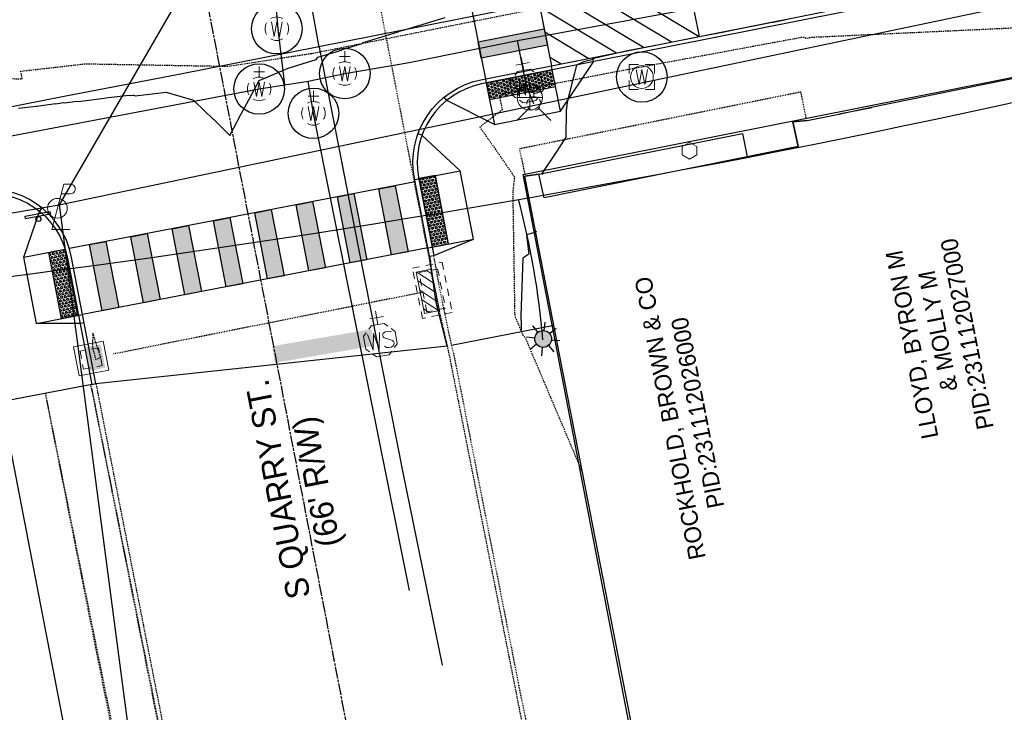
# Model space of a CAD drawing. Header units: feet. Extents: x 1748411 to 1753936, y 447116 to 448712.
# Tile 12 of 35: x 1750300 to 1750417, y 447974 to 448056. Entities that reach past the tile are written whole.
import ezdxf

# ---------------------------------------------------------------- set-up
doc = ezdxf.new("R2010")
doc.units = ezdxf.units.FT
doc.header["$MEASUREMENT"] = 0
for name, pattern in [('CL', [1.9999999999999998, 0.3, -0.15, 1.4, -0.15]), ('conduitpr', [0]), ('drainage01', [1.6, 0.85, -0.75]), ('elecex', [0]), ('OhDOT_USTN1', [0.054999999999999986, 0.014, -0.04099999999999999]), ('OhDOT_USTN2', [0.10999999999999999, 0.069, -0.04099999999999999]), ('OhDOT_USTN3', [0.22, 0.165, -0.055]), ('OhDOT_USTN4', [0.21999999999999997, 0.11, -0.04099999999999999, 0.028, -0.04099999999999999]), ('OhDOT_USTN5', [0.11, 0.055, -0.055]), ('OhDOT_USTN6', [0.223, 0.083, -0.028, 0.028, -0.028, 0.028, -0.028]), ('OhDOT_USTN7', [0.221, 0.11, -0.028, 0.055, -0.028]), ('REDO_Drainage01', [1.6, 0.85, -0.75]), ('rowex', [0]), ('waterex', [0])]:
    doc.linetypes.add(name, pattern=pattern)
for name, color, linetype in [('BD_X_Building', 231, 'Continuous'), ('BD_X_Canopy', 2, 'OhDOT_USTN2'), ('DEMO UT_X_Electric_Cells', 1, 'Continuous'), ('DR_P_Cells', 151, 'Continuous'), ('DR_X_Cells', 151, 'OhDOT_USTN2'), ('DR_X_Storm_Sewer', 151, 'OhDOT_USTN5'), ('DT_P_Contour_Major', 30, 'Continuous'), ('DT_X_Contour_Major', 132, 'OhDOT_USTN3'), ('DT_X_Contour_Minor', 136, 'OhDOT_USTN3'), ('LT_P_Conduit', 1, 'conduitpr'), ('LT_P_Poles', 2, 'Continuous'), ('PM_P_Crosswalk', 7, 'Continuous'), ('PM_P_Edge_Line', 7, 'Continuous'), ('PM_P_Parking_Lot_Stall', 7, 'Continuous'), ('PV_P_Curb', 120, 'Continuous'), ('PV_P_Curb_Ramp', 120, 'Continuous'), ('PV_P_EOP', 7, 'Continuous'), ('PV_P_Walk', 231, 'Continuous'), ('PV_X_Curb', 120, 'OhDOT_USTN1'), ('PV_X_EOP', 7, 'OhDOT_USTN3'), ('PV_X_Walk', 120, 'OhDOT_USTN5'), ('RD_X_Cells', 7, 'Continuous'), ('RW_X_CL', 6, 'CL'), ('RW_X_Fee_RW', 6, 'rowex'), ('SH_Text', 7, 'Continuous'), ('SN_P_Signs', 120, 'Continuous'), ('SV_X_Control_Cells_Found', 7, 'Continuous'), ('UT_X_Electric', 1, 'elecex'), ('UT_X_Misc_Cells', 7, 'Continuous'), ('UT_X_Water', 133, 'waterex'), ('UT_X_Water_Cells', 133, 'Continuous')]:
    doc.layers.add(name, color=color, linetype=linetype)
doc.layers.add('SC_Scratch2', color=1, linetype='Continuous', plot=False)
doc.styles.add('CBUS', font='font31.shx', dxfattribs={"height": 0.1})
doc.styles.add('CoC-LINE', font='romans.shx')
doc.linetypes.add('LITE-SITE-N', pattern='A,0.55,-0.12,["L",CoC-LINE,S=0.07,R=0,X=-0.095,Y=-0.035],0.05', length=0.72)

# ---------------------------------------------------------------- blocks, each defined once
blk = doc.blocks.new('WGV')
at = {"layer": 'UT_X_Water_Cells', "color": 133, "linetype": 'Continuous', "lineweight": 0}
for p, q in [((0, 0.06999999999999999), (0, 0.1335833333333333)), ((0.03175, 0.1018333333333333), (-0.03183333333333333, 0.1018333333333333))]:
    blk.add_line(p, q, dxfattribs=at)
at = {"layer": 'UT_X_Water_Cells', "color": 133, "linetype": 'Continuous', "lineweight": 0, "flags": 128}
blk.add_lwpolyline([(-0.03183333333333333, 0.041), (-0.01591666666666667, -0.04516666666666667), (0, 0.041), (0.016, -0.04516666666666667), (0.03183333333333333, 0.041)], dxfattribs=at)
at = {"layer": 'UT_X_Water_Cells', "color": 133, "linetype": 'Continuous', "lineweight": 0}
for start, end in [(60.01836111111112, 120.0157416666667), (330.0183611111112, 29.98163888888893), (239.9842583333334, 299.9816388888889)]:
    blk.add_arc((-2.126367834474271e-05, 7.501006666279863e-05), 0.07000065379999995, start, end, dxfattribs=at)
at = {"layer": 'UT_X_Water_Cells', "color": 133, "linetype": 'Continuous', "lineweight": 0, "extrusion": (0, 0, -1)}
blk.add_arc((2.126367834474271e-05, 7.501006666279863e-05), 0.07000065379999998, 330.0183611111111, 29.98163888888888, dxfattribs=at)
blk = doc.blocks.new('WM')
at = {"layer": 'UT_X_Water_Cells', "color": 133, "linetype": 'Continuous', "lineweight": 0, "flags": 128}
for points in [[(-0.02, 0.075), (-0.075, 0.075), (-0.075, 0.02)], [(0.075, 0.02), (0.075, 0.075), (0.02, 0.075)], [(-0.03333333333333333, 0.045), (-0.01666666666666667, -0.045), (0, 0.045), (0.01666666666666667, -0.045), (0.03333333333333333, 0.045)], [(-0.075, -0.02), (-0.075, -0.075), (-0.02, -0.075)], [(0.02, -0.075), (0.075, -0.075), (0.075, -0.02)]]:
    blk.add_lwpolyline(points, dxfattribs=at)
at = {"layer": 'UT_X_Water_Cells', "color": 133, "linetype": 'Continuous', "lineweight": 0}
blk.add_circle((-1.940255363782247e-14, 0), 0.0675, dxfattribs=at)
blk = doc.blocks.new('PLP')
at = {"layer": 'UT_X_Misc_Cells', "color": 1, "linetype": 'Continuous', "lineweight": 0}
for p, q in [((0.04283333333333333, 0.16), (0.08533333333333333, 0.16)), ((0.02575, 0.09625), (0.08533333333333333, 0.09625))]:
    blk.add_line(p, q, dxfattribs=at)
at = {"layer": 'UT_X_Misc_Cells', "color": 1, "linetype": 'Continuous', "lineweight": 0, "flags": 128}
blk.add_lwpolyline([(0.04283333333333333, 0.16), (-0.0375, -0.14), (0.0825, -0.14)], dxfattribs=at)
at = {"layer": 'UT_X_Misc_Cells', "color": 1, "linetype": 'Continuous', "lineweight": 0}
blk.add_circle((-1.940255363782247e-14, -4.850638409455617e-15), 0.065, dxfattribs=at)
at = {"layer": 'UT_X_Misc_Cells', "color": 1, "linetype": 'Continuous', "lineweight": 0, "extrusion": (0, 0, -1)}
blk.add_arc((-0.08595833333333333, 0.128125), 0.03188112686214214, 88.87669722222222, 271.1233027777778, dxfattribs=at)
blk = doc.blocks.new('*U245', base_point=(1750304.316, 448033.9198, 734.583))
at = {"color": 0, "linetype": 'ByBlock', "lineweight": -2, "xscale": 17.99963239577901, "yscale": 17.99963239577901, "zscale": 17.99963239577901}
blk.add_blockref('PLP', (1750304.316, 448033.9198, 734.583), dxfattribs=at)
blk = doc.blocks.new('POST')
at = {"layer": 'RD_X_Cells', "color": 30, "linetype": 'Continuous', "lineweight": 0, "flags": 128}
blk.add_lwpolyline([(-0.06491666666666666, -0.0375), (0, -0.075), (0.06491666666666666, -0.0375), (0.06491666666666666, 0.0375), (0, 0.075), (-0.06491666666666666, 0.0375), (-0.06491666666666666, -0.0375)], dxfattribs=at)
blk = doc.blocks.new('*U197', base_point=(1750379.412, 448040.755, 735.5789999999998))
at = {"layer": 'RD_X_Cells', "color": 0, "linetype": 'ByBlock', "lineweight": -2, "xscale": 13.33333333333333, "yscale": 13.33333333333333, "zscale": 13.33333333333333}
blk.add_blockref('POST', (1750379.412, 448040.755, 735.5789999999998), dxfattribs=at)
blk = doc.blocks.new('CB3-X')
at = {"layer": 'Defpoints', "color": 20, "linetype": 'REDO_Drainage01', "lineweight": 0}
blk.add_lwpolyline([(-2.374995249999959, 0.7499985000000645), (2.374995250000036, 0.7499985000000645), (2.374995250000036, -1.499996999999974), (-2.374995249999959, -1.499996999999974), (-2.374995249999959, 0.7499985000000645)], close=True, dxfattribs=at)
at = {"layer": 'Defpoints', "color": 21, "linetype": 'OhDOT_USTN2', "lineweight": 53}
blk.add_point((0, 1.416663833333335), dxfattribs=at)
at = {"layer": 'Defpoints', "color": 61, "linetype": 'OhDOT_USTN6', "lineweight": 53}
for p in [(3.880510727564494e-14, 0.7499985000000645), (-2.374995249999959, -0.3749992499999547), (2.374995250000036, -0.3749992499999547), (3.880510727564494e-14, -1.499996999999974)]:
    blk.add_point(p, dxfattribs=at)
at = {"layer": 'Defpoints', "color": 21, "linetype": 'OhDOT_USTN5', "lineweight": 53}
blk.add_point((0, 0), dxfattribs=at)
at = {"layer": 'Defpoints', "color": 40, "linetype": 'OhDOT_USTN4', "lineweight": 53}
blk.add_point((0, 0), dxfattribs=at)
at = {"layer": 'Defpoints', "color": 151, "linetype": 'OhDOT_USTN7', "lineweight": 53}
blk.add_point((3.880510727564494e-14, -0.3749992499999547), dxfattribs=at)
at = {"layer": 'Defpoints', "color": 223, "linetype": 'OhDOT_USTN1', "lineweight": 53}
blk.add_point((0, -2.166662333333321), dxfattribs=at)
at = {"layer": 'DR_X_Cells', "color": 151, "linetype": 'Continuous', "lineweight": 0}
for p, q in [((-2.499994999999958, -1.758795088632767), (-0.7459922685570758, 0)), ((-2.499994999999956, -0.6258775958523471), (-1.875822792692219, 0)), ((-1.444495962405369, -1.833329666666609), (0.3838382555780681, 0)), ((-0.3146654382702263, -1.833329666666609), (1.513668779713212, 1.51582450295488e-16)), ((0.8151650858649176, -1.833329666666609), (2.499995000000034, -0.1438963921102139)), ((1.944995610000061, -1.833329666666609), (2.499995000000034, -1.276813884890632))]:
    blk.add_line(p, q, dxfattribs=at)
at = {"layer": 'DR_X_Cells', "color": 151, "linetype": 'REDO_Drainage01', "lineweight": 0}
blk.add_lwpolyline([(-3.041660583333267, 1.417497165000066), (3.041660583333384, 1.417497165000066), (3.041660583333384, -2.166662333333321), (-3.041660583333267, -2.166662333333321), (-3.041660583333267, 1.417497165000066)], close=True, dxfattribs=at)
at = {"layer": 'DR_X_Cells', "color": 151, "linetype": 'Continuous', "lineweight": 0, "flags": 128}
blk.add_lwpolyline([(-2.499994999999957, 0), (2.499995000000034, 0), (2.499995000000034, -1.833329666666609), (-2.499994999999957, -1.833329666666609), (-2.499994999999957, 0)], close=True, dxfattribs=at)
blk = doc.blocks.new('*U199', base_point=(1750349.22, 448024.241, 734.1419999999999))
at = {"rotation": 281.3649302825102}
blk.add_blockref('CB3-X', (1750349.22, 448024.241, 734.1419999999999), dxfattribs=at)
blk = doc.blocks.new('BM')
at = {"layer": 'SV_X_Control_Cells_Found', "color": 2, "linetype": 'Continuous', "lineweight": 0}
for p, q in [((0, 0.0705), (0, -0.0705)), ((-0.0705, 0), (0.0705, 0))]:
    blk.add_line(p, q, dxfattribs=at)
blk.add_circle((-1.666666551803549e-06, -8.333333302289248e-06), 0.07048500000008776, dxfattribs=at)
blk = doc.blocks.new('*U79', base_point=(1750360.432, 448047.086, 737.05))
at = {"color": 0, "linetype": 'ByBlock', "lineweight": -2, "xscale": 21.27659574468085, "yscale": 21.27659574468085, "zscale": 21.27659574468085}
blk.add_blockref('BM', (1750360.432, 448047.086, 737.05), dxfattribs=at)
blk = doc.blocks.new('FH')
at = {"layer": 'UT_X_Water_Cells', "color": 133, "linetype": 'Continuous', "lineweight": 0}
for p, q in [((0.05991666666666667, 0.1031666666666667), (-0.06008333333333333, 0.1031666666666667)), ((-8.333333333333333e-05, 0.06016666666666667), (-8.333333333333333e-05, 0.1461666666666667)), ((-0.04233333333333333, -0.04241666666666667), (-0.1463333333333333, -0.1463333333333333)), ((0.04225, -0.04241666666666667), (0.14625, -0.1463333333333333))]:
    blk.add_line(p, q, dxfattribs=at)
for start, end in [(140.0209916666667, 184.0629333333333), (68.13946111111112, 112.0379833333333), (356.016475, 39.98885277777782), (211.8787722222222, 255.8479305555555), (283.8238944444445, 329.9096694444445)]:
    blk.add_arc((0, 0), 0.06, start, end, dxfattribs=at)
blk = doc.blocks.new('*U142', base_point=(1750360.915, 448046.347, 735.0659999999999))
at = {"xscale": 13.67521367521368, "yscale": 13.67521367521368, "zscale": 13.67521367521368}
blk.add_blockref('FH', (1750360.915, 448046.347, 735.0659999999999), dxfattribs=at)
blk = doc.blocks.new('WSS')
at = {"layer": 'UT_X_Water_Cells', "color": 133, "linetype": 'Continuous', "lineweight": 0}
for p, q in [((0, 0.07408333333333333), (0, 0.1375833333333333)), ((0.03175, 0.1058333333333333), (-0.03191666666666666, 0.1058333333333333)), ((0.02016666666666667, 0.00825), (0.05525, -0.01008333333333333))]:
    blk.add_line(p, q, dxfattribs=at)
at = {"layer": 'UT_X_Water_Cells', "color": 133, "linetype": 'Continuous', "lineweight": 0, "flags": 128}
for points in [[(0.04483333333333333, 0.05883333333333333), (0.02958333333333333, 0.07408333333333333), (-0.02966666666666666, 0.07408333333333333), (-0.04483333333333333, 0.059)], [(-0.05883333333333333, 0.04483333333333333), (-0.07408333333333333, 0.02966666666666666), (-0.07408333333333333, -0.02958333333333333), (-0.059, -0.04466666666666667)], [(-0.05541666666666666, 0.0355), (-0.04125, -0.04083333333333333), (-0.02716666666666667, 0.0355), (-0.013, -0.04083333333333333), (0.001333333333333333, 0.0355)], [(0.05883333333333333, -0.04466666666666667), (0.074, -0.02958333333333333), (0.074, 0.02966666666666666), (0.05883333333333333, 0.04483333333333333)], [(-0.045, -0.05866666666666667), (-0.02966666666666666, -0.074), (0.02958333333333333, -0.074), (0.04483333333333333, -0.05883333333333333)]]:
    blk.add_lwpolyline(points, dxfattribs=at)
at = {"layer": 'UT_X_Water_Cells', "color": 133, "linetype": 'Continuous', "lineweight": 0, "extrusion": (0, 0, -1)}
for centre, radius, start, end in [((-0.02766537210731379, 0.01950395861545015), 0.01354149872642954, 303.6324499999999, 53.74126666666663), ((-0.03882981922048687, -0.004664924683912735), 0.03998491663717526, 61.34633055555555, 118.6536694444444), ((-0.03720268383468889, -0.009095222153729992), 0.03164234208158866, 235.603725, 316.330525), ((-0.0438359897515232, -0.02249306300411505), 0.0169697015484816, 132.0641611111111, 228.5116694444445)]:
    blk.add_arc(centre, radius, start, end, dxfattribs=at)
blk = doc.blocks.new('*U143', base_point=(1750360.06, 448048.4359999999, 734.7869999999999))
at = {"color": 0, "linetype": 'ByBlock', "lineweight": -2, "xscale": 25.52185899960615, "yscale": 25.52185899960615, "zscale": 25.52185899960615, "rotation": 10.41194365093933}
blk.add_blockref('WSS', (1750360.06, 448048.4359999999, 734.7869999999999), dxfattribs=at)
blk = doc.blocks.new('*U144', base_point=(1750342.681, 448018.2499999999, 734.7519999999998))
at = {"color": 0, "linetype": 'ByBlock', "lineweight": -2, "xscale": 25.52185899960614, "yscale": 25.52185899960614, "zscale": 25.52185899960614, "rotation": 9.262687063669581}
blk.add_blockref('WSS', (1750342.681, 448018.2499999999, 734.7519999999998), dxfattribs=at)
blk = doc.blocks.new('*U314')
at = {"color": 0}
blk.add_lwpolyline([(-0.07926707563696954, 0.01588422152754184), (0.06818009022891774, 0.04344022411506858), (0.07097874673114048, 0.02846512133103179), (-0.0764684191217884, 0.0009091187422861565)], close=True, dxfattribs=at)
blk.add_ellipse((0, 0), major_axis=(-0.01366989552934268, 0.006031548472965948), ratio=0.9999999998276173, start_param=0.6002916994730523, end_param=6.883477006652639, dxfattribs=at)
blk = doc.blocks.new('*U306')
h = blk.add_hatch()
h.set_pattern_fill('HEX', color=0, scale=0.9999999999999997, angle=11.03164780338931)
h.set_pattern_definition([(11.03164780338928, (3.926086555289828, 0.7654047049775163), (-0.0414287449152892, 0.2125056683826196), [0.125, -0.2499999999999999]), (131.0316478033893, (3.926086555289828, 0.7654047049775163), (-0.1633209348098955, -0.1421311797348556), [0.1249999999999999, -0.2499999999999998]), (71.03164780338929, (4.048776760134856, 0.7893236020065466), (-0.2047496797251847, 0.07037448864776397), [0.1249999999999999, -0.2499999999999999])])
h.paths.add_polyline_path([(0, 0), (7.852173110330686, 1.530809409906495), (7.469470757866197, 3.493852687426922), (-0.382702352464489, 1.963043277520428)])
at = {"color": 0}
blk.add_lwpolyline([(0, 0), (7.852173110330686, 1.530809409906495), (7.469470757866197, 3.493852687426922), (-0.382702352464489, 1.963043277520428)], close=True, dxfattribs=at)
blk = doc.blocks.new('*U298')
h = blk.add_hatch()
h.set_pattern_fill('HEX', color=0, scale=0.9999999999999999, angle=-78.98228313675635)
h.set_pattern_definition([(281.0177168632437, (0.7644500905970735, -3.926272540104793), (0.2125157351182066, 0.04137707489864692), [0.125, -0.25]), (41.01771686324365, (0.7644500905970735, -3.926272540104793), (-0.1420914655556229, 0.1633554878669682), [0.125, -0.2499999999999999]), (341.0177168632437, (0.7883391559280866, -4.04896855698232), (0.07042426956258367, 0.2047325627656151), [0.1249999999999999, -0.2499999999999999])])
h.paths.add_polyline_path([(0, 0), (1.528900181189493, -7.852545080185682), (3.492036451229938, -7.470320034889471), (1.963136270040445, 0.3822250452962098)])
at = {"color": 0}
blk.add_lwpolyline([(0, 0), (1.528900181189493, -7.852545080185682), (3.492036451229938, -7.470320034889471), (1.963136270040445, 0.3822250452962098)], close=True, dxfattribs=at)
blk = doc.blocks.new('*U299')
h = blk.add_hatch()
h.set_pattern_fill('HEX', color=0, scale=0.9999999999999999, angle=-78.98228313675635)
h.set_pattern_definition([(281.0177168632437, (0.8193603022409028, -4.208295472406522), (0.2125157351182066, 0.04137707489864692), [0.125, -0.25]), (41.01771686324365, (0.8193603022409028, -4.208295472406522), (-0.1420914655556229, 0.1633554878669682), [0.125, -0.2499999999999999]), (341.0177168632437, (0.8432493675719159, -4.33099148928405), (0.07042426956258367, 0.2047325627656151), [0.125, -0.2499999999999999])])
h.paths.add_polyline_path([(0, 0), (1.583810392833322, -8.134568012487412), (3.546946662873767, -7.752342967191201), (1.963136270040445, 0.3822250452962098)])
at = {"color": 0}
blk.add_lwpolyline([(0, 0), (1.583810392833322, -8.134568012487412), (3.546946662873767, -7.752342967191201), (1.963136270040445, 0.3822250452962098)], close=True, dxfattribs=at)
blk = doc.blocks.new('LITE-POLE-N')
blk.add_hatch(color=256).paths.add_polyline_path([(1, 0, 1), (-1, 0, 1)])
for p, q in [((-1.414213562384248, 1.414213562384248), (-0.7071067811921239, 0.7071067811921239)), ((0, 1.999999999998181), (0, 0.9999999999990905)), ((0.70710694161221, 0.7071066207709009), (1.414213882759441, 1.414213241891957)), ((-1.000000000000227, -2.265460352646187e-07), (-2.000000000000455, -4.539060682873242e-07)), ((-0.7071066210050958, -0.7071069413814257), (-1.414213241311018, -1.414213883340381)), ((0, -0.9999999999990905), (0, -2.000000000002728)), ((0.7071067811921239, -0.7071067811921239), (1.414213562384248, -1.414213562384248)), ((1.000000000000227, -2.268961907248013e-07), (2.000000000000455, -4.53205757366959e-07))]:
    blk.add_line(p, q)
blk.add_circle((0, 0), 1)
blk = doc.blocks.new('CB3A-P')
at = {"layer": 'Defpoints', "color": 20, "linetype": 'drainage01', "lineweight": 0}
blk.add_lwpolyline([(1.083331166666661, 1.12499774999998), (-1.083331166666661, 1.12499774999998), (-1.083331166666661, -1.12499774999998), (1.083331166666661, -1.12499774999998), (1.083331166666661, 1.12499774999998)], close=True, dxfattribs=at)
at = {"layer": 'DR_P_Cells', "color": 151, "linetype": 'Continuous', "lineweight": 13, "flags": 128}
blk.add_lwpolyline([(-1.749996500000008, 1.791663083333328), (1.749996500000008, 1.791663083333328), (1.749996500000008, -1.791663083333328), (-1.749996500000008, -1.791663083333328), (-1.749996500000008, 1.791663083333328)], close=True, dxfattribs=at)
at = {"layer": 'DR_P_Cells', "color": 151, "linetype": 'Continuous', "lineweight": 0, "extrusion": (0, 0, -1)}
blk.add_solid([(1.416663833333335, 0.3749992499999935), (-1.416663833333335, 0.3749992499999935), (1.416663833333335, -1.458330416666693), (-1.416663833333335, -1.458330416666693)], dxfattribs=at)

msp = doc.modelspace()

# ---------------------------------------------------------------- hatches: boundary and pattern name
at = {"layer": 'PM_P_Crosswalk'}
h = msp.add_hatch(color=256, dxfattribs=at)
h.dxf.hatch_style = 1
h.paths.add_polyline_path([(1750362.520627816, 448053.2992833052), (1750354.674019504, 448051.740200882), (1750354.284248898, 448053.70185296), (1750362.130857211, 448055.2609353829)])
h = msp.add_hatch(color=256, dxfattribs=at)
h.dxf.hatch_style = 1
h.paths.add_polyline_path([(1750339.096401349, 448027.4279950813), (1750337.581602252, 448035.2832725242), (1750339.545421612, 448035.6619722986), (1750341.060220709, 448027.8066948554)])
h.paths.add_polyline_path([(1750344.00594975, 448028.3747445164), (1750342.491150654, 448036.2300219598), (1750344.454970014, 448036.6087217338), (1750345.969769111, 448028.753444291)])
h = msp.add_hatch(color=256, dxfattribs=at)
h.dxf.hatch_style = 1
h.paths.add_polyline_path([(1750329.277304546, 448025.5344962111), (1750327.762505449, 448033.3897736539), (1750329.72632481, 448033.7684734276), (1750331.241123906, 448025.9131959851)])
h.paths.add_polyline_path([(1750334.186852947, 448026.4812456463), (1750332.672053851, 448034.336523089), (1750334.635873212, 448034.7152228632), (1750336.150672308, 448026.8599454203)])
h = msp.add_hatch(color=256, dxfattribs=at)
h.dxf.hatch_style = 1
h.paths.add_polyline_path([(1750319.458207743, 448023.6409973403), (1750317.943408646, 448031.4962747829), (1750319.907228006, 448031.8749745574), (1750321.422027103, 448024.0196971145)])
h.paths.add_polyline_path([(1750324.367756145, 448024.5877467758), (1750322.852957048, 448032.4430242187), (1750324.816776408, 448032.8217239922), (1750326.331575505, 448024.96644655)])
h = msp.add_hatch(color=256, dxfattribs=at)
h.dxf.hatch_style = 1
h.paths.add_polyline_path([(1750309.63911094, 448021.7474984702), (1750308.124311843, 448029.6027759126), (1750310.088131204, 448029.9814756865), (1750311.6029303, 448022.1261982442)])
h.paths.add_polyline_path([(1750314.548659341, 448022.6942479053), (1750313.033860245, 448030.5495253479), (1750314.997679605, 448030.9282251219), (1750316.512478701, 448023.0729476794)])
h = msp.add_hatch(color=256, dxfattribs=at)
h.dxf.hatch_style = 1
h.paths.add_polyline_path([(1750341.979548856, 448017.5987174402), (1750341.640048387, 448019.5696916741), (1750329.814202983, 448017.5326888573), (1750330.153703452, 448015.5617146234)])
at = {"layer": 'PM_P_Parking_Lot_Stall'}
h = msp.add_hatch(dxfattribs=at)
h.set_pattern_fill('ANSI31', color=256, scale=18, angle=104)
h.set_pattern_definition([(149, (-1.585485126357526, -0.3150280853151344), (-1.158835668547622, -1.928626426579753), [])])
h.paths.add_polyline_path([(1750355.377971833, 448089.2471093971), (1750354.822658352, 448092.0419118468), (1750385.533341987, 448098.1439734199), (1750378.459875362, 448087.562571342), (1750356.576626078, 448083.2144774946)])
h.paths.add_polyline_path([(1750380.579332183, 448054.338586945), (1750378.825364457, 448063.1660212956), (1750361.253873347, 448059.6746525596), (1750363.007841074, 448050.8472182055)])

# ---------------------------------------------------------------- linework, layer by layer
at = {"layer": 'BD_X_Building', "flags": 128}
for points in [[(1750393.396, 448044.3590000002), (1750397.145, 448045.0980000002), (1750400.984, 448045.9350000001), (1750425.904999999, 448051.0159999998), (1750451.846, 448056.1170000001), (1750452.067, 448055.2650000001), (1750455.468, 448052.102), (1750458.901, 448052.7790000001), (1750460.797999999, 448057.0779999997), (1750460.712, 448057.9220000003), (1750469.038, 448059.5490000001)], [(1750397.168, 448045.1469999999), (1750401.058999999, 448045.9079999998)], [(1750393.396, 448044.3590000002), (1750391.699, 448044.1850000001), (1750392.325999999, 448041.2510000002), (1750362.152, 448035.1469999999), (1750361.51, 448037.98), (1750359.839, 448037.725)], [(1750385.328, 447959.434), (1750375.492, 447957.396), (1750371.249018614, 447979.1703852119), (1750363.410363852, 448019.3972617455), (1750359.839, 448037.7250000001)]]:
    msp.add_lwpolyline(points, dxfattribs=at)
at = {"layer": 'BD_X_Canopy', "flags": 128}
msp.add_lwpolyline([(1750393.278, 448044.6329999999), (1750392.648, 448047.7379999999), (1750359.199999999, 448040.9810000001), (1750359.853, 448037.8829999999)], dxfattribs=at)
at = {"layer": 'DR_X_Storm_Sewer', "color": 151, "linetype": 'OhDOT_USTN5', "lineweight": -3}
for points in [[(1750348.933730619, 448025.7134299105), (1750281.761269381, 448371.2157700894)], [(1750347.748980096, 448023.9475712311), (1750310.842019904, 448016.5856287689)]]:
    msp.add_lwpolyline(points, dxfattribs=at)
at = {"layer": 'DT_P_Contour_Major', "color": 30, "linetype": 'Continuous', "lineweight": -3, "elevation": 735, "flags": 128}
for points in [[(1750299.710674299, 448045.8062756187), (1750301.775604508, 448046.0725081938), (1750301.853043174, 448046.0679302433), (1750304.082038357, 448046.3527239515), (1750304.095997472, 448046.3514499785), (1750305.050671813, 448046.4732289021), (1750305.149982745, 448046.4574975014), (1750306.658133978, 448046.647171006), (1750306.768484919, 448046.6233882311), (1750309.579460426, 448046.9708415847), (1750309.579790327, 448046.9705755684), (1750310.390595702, 448047.0707836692), (1750312.841836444, 448047.3737345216), (1750312.999483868, 448047.3353236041), (1750313.323841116, 448047.3746178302), (1750313.329715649, 448047.3731796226), (1750313.401810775, 448047.3511158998), (1750313.403321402, 448047.3496610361), (1750313.542981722, 448047.2983793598), (1750317.23182578, 448047.729604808), (1750320.494162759, 448046.7780617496), (1750321.794828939, 448045.5050499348), (1750322.784378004, 448044.5365403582), (1750322.830529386, 448044.516561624), (1750322.855275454, 448044.5060394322), (1750324.082800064, 448043.2799134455), (1750324.787912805, 448042.575604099), (1750325.27385506, 448043.4944184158), (1750325.273915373, 448043.494532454), (1750326.110558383, 448045.0764479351), (1750326.151745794, 448045.1435235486), (1750326.814436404, 448046.3912834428), (1750327.67476066, 448048.0111616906), (1750327.771995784, 448048.142156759), (1750328.288759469, 448049.1061354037), (1750328.293593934, 448049.1120215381), (1750328.294537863, 448049.1132093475), (1750328.296560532, 448049.1169803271), (1750331.74732639, 448050.5841609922), (1750335.046399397, 448051.6038720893), (1750335.152740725, 448051.7370378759), (1750335.269365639, 448051.8633240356), (1750335.26968536, 448051.8639083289), (1750337.006672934, 448052.3884267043), (1750337.299549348, 448052.4768666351), (1750338.020697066, 448052.6946317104), (1750338.125964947, 448052.7998350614), (1750338.128145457, 448052.8017248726), (1750340.511220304, 448053.5139210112), (1750340.624835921, 448053.6044789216), (1750342.750024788, 448054.2340023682), (1750342.853469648, 448054.3082924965), (1750344.795501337, 448054.8791565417), (1750344.885004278, 448054.9363982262), (1750344.893991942, 448054.9414798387), (1750344.93401848, 448054.9613733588), (1750345.535242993, 448055.1366508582), (1750346.742937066, 448055.4896522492), (1750346.844942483, 448055.5349680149), (1750346.84670585, 448055.5373807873), (1750346.84813572, 448055.5392975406), (1750348.576345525, 448056.042278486), (1750348.665167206, 448056.0792446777), (1750348.665326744, 448056.0793147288), (1750348.68866961, 448056.0891179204), (1750350.371026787, 448056.5769575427)], [(1750391.015759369, 448056.3383640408), (1750390.549046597, 448056.2461533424), (1750389.351306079, 448056.0095026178), (1750389.196848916, 448055.9789857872), (1750388.828051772, 448055.9061185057), (1750387.83300294, 448055.709522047), (1750385.619774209, 448055.2722307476), (1750384.827363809, 448055.1156706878), (1750383.309880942, 448054.8158455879), (1750380.370027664, 448054.2350061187), (1750375.809418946, 448053.333920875), (1750372.024177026, 448052.6344312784), (1750368.036818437, 448051.706431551), (1750367.999682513, 448051.6517860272), (1750367.957929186, 448051.5903459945), (1750366.821985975, 448051.3327219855), (1750365.967317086, 448050.9254771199), (1750365.731054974, 448049.9697836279), (1750365.440772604, 448048.7955751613), (1750365.304646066, 448048.2449356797), (1750364.928107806, 448046.7218173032), (1750364.758081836, 448045.5874640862), (1750364.707945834, 448042.3144490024), (1750364.598228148, 448042.1920205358), (1750364.506780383, 448042.0606928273), (1750363.561182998, 448040.5936303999), (1750361.867082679, 448038.0514837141), (1750361.951423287, 448037.9807555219), (1750361.954483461, 448037.9781892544), (1750361.965258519, 448037.9691532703)], [(1750361.209702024, 448031.2135877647), (1750361.180024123, 448031.157333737), (1750361.135301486, 448031.0725626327), (1750360.053663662, 448030.7609709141), (1750360.328016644, 448028.46281411), (1750359.588179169, 448028.0140076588), (1750359.377518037, 448021.1255408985), (1750359.424541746, 448020.0953001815), (1750359.417697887, 448019.2837810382)]]:
    msp.add_lwpolyline(points, dxfattribs=at)
at = {"layer": 'DT_X_Contour_Major', "color": 132, "linetype": 'OhDOT_USTN3', "lineweight": -3, "elevation": 735, "flags": 128}
msp.add_lwpolyline([(1750385.904419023, 448090.3040565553), (1750385.753090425, 448090.2733297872), (1750385.53770903, 448090.2465217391), (1750385.520129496, 448090.2452517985), (1750385.362588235, 448090.2391882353), (1750330.025630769, 448081.7205999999), (1750327.008230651, 448080.8400141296), (1750324.898602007, 448080.3448688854), (1750323.363220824, 448080.08276118), (1750322.219987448, 448079.9684811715), (1750316.859522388, 448083.8369776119), (1750312.076741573, 448082.1084157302), (1750293.458248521, 448072.9189132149), (1750293.338248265, 448072.6092805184), (1750292.774477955, 448072.9720868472), (1750291.970844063, 448072.780339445), (1750291.018318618, 448072.635102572), (1750283.161618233, 448068.773388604), (1750277.017375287, 448060.9949091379), (1750259.101065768, 448054.7407769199), (1750227.744768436, 448046.9477342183), (1750220.918548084, 448045.0085638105), (1750187.996012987, 448039.1254415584), (1750181.884540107, 448038.4178192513), (1750153.910179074, 448034.3033766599), (1750143.009749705, 448033.8347766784), (1750130.810197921, 448030.6670302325), (1750106.251674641, 448024.0694784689), (1750101.595816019, 448022.3157088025), (1750091.742785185, 448018.8749807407), (1750102.403342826, 448019.3460635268), (1750107.064638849, 448019.7611015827), (1750134.366499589, 448023.7169806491), (1750144.570430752, 448025.928061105), (1750154.099112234, 448027.7165263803), (1750182.798705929, 448033.8564207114), (1750190.304355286, 448035.0189986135), (1750221.66380809, 448041.3305009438), (1750226.682638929, 448042.5730781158), (1750260.329682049, 448047.384047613), (1750283.451514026, 448049.7720007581), (1750300.142083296, 448049.2953199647), (1750299.949205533, 448050.21486166), (1750307.658789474, 448051.0899078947), (1750324.53093578, 448050.7940091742), (1750334.644615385, 448052.3431538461), (1750405.021360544, 448066.3780544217), (1750423.226116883, 448074.2543376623), (1750439.131590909, 448079.2335181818), (1750454.454183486, 448084.704587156), (1750476.128545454, 448093.7412727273), (1750435.305363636, 448097.5924545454), (1750389.267428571, 448090.9333571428), (1750385.905082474, 448090.304170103), (1750385.904419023, 448090.3040565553)], close=True, dxfattribs=at)
msp.add_lwpolyline([(1750474.396933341, 448060.6287756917), (1750471.472037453, 448061.7315018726), (1750468.082917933, 448062.6145835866), (1750451.479361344, 448060.5807058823), (1750446.771150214, 448059.5049484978), (1750441.472672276, 448058.2728339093), (1750431.49840566, 448055.9534056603), (1750393.906452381, 448054.2110714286), (1750393.310894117, 448054.0924352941), (1750393.190304, 448054.141944), (1750393.128797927, 448054.1860984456), (1750393.113482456, 448054.200368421), (1750393.067984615, 448054.2017), (1750392.632386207, 448054.1932068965), (1750369.908876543, 448049.9833209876), (1750357.285109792, 448047.54131454), (1750356.88220848, 448047.2015053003), (1750356.83084507, 448047.1541830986), (1750357.17, 448045.6124615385), (1750354.486086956, 448043.5708695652), (1750355.903545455, 448041.5770363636), (1750358.60628777, 448037.6472733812), (1750358.406915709, 448035.8371494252), (1750358.640585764, 448021.1451936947), (1750359.594499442, 448018.8602891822), (1750359.892021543, 448018.5409200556), (1750366.711834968, 448002.4545751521)], dxfattribs=at)
at = {"layer": 'DT_X_Contour_Minor', "color": 136, "linetype": 'OhDOT_USTN3', "lineweight": -3, "elevation": 734, "flags": 128}
msp.add_lwpolyline([(1750309.501285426, 448016.253682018), (1750309.348471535, 448016.503961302), (1750308.542947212, 448019.0720412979), (1750308.504101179, 448018.3687389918), (1750308.504144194, 448017.3217137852), (1750308.857980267, 448015.9626786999), (1750309.33905549, 448016.1471246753), (1750309.501285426, 448016.253682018)], close=True, dxfattribs=at)
at = {"layer": 'LT_P_Conduit', "linetype": 'LITE-SITE-N'}
for centre, radius, start, end in [((1750121.894312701, 449397.6224698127), 1383.149555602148, 276.4963343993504, 286.4963344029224), ((1750265.205544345, 448010.0261134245), 97.14583843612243, 4.87468728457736, 14.87468728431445)]:
    msp.add_arc(centre, radius, start, end, dxfattribs=at)
at = {"layer": 'PM_P_Crosswalk'}
for points in [[(1750354.822658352, 448092.0419118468), (1750363.007841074, 448050.8472182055)], [(1750346.97605004, 448090.4828294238), (1750355.161232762, 448049.2881357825)], [(1750346.820816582, 448037.0649477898), (1750305.736631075, 448029.1423393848)], [(1750348.335615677, 448029.2096703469), (1750307.309113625, 448021.2981855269)]]:
    msp.add_lwpolyline(points, dxfattribs=at)
for points in [[(1750362.520627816, 448053.2992833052), (1750354.674019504, 448051.740200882), (1750354.284248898, 448053.70185296), (1750362.130857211, 448055.2609353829)], [(1750344.00594975, 448028.3747445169), (1750342.491150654, 448036.2300219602), (1750344.454970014, 448036.6087217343), (1750345.969769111, 448028.7534442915)], [(1750339.096401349, 448027.4279950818), (1750337.581602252, 448035.2832725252), (1750339.545421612, 448035.6619722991), (1750341.060220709, 448027.8066948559)], [(1750334.186852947, 448026.4812456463), (1750332.672053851, 448034.336523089), (1750334.635873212, 448034.7152228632), (1750336.150672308, 448026.8599454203)], [(1750329.277304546, 448025.5344962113), (1750327.762505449, 448033.3897736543), (1750329.72632481, 448033.7684734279), (1750331.241123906, 448025.9131959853)], [(1750319.458207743, 448023.6409973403), (1750317.943408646, 448031.4962747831), (1750319.907228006, 448031.8749745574), (1750321.422027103, 448024.0196971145)], [(1750324.367756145, 448024.5877467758), (1750322.852957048, 448032.4430242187), (1750324.816776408, 448032.8217239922), (1750326.331575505, 448024.96644655)], [(1750324.367756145, 448024.5877467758), (1750322.852957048, 448032.4430242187), (1750324.816776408, 448032.8217239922), (1750326.331575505, 448024.96644655)], [(1750314.548659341, 448022.6942479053), (1750313.033860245, 448030.5495253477), (1750314.997679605, 448030.9282251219), (1750316.512478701, 448023.0729476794)], [(1750309.63911094, 448021.7474984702), (1750308.124311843, 448029.6027759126), (1750310.088131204, 448029.9814756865), (1750311.6029303, 448022.1261982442)]]:
    msp.add_lwpolyline(points, close=True, dxfattribs=at)
at = {"layer": 'PM_P_Edge_Line'}
msp.add_lwpolyline([(1750380.579332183, 448054.338586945), (1750378.825364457, 448063.1660212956), (1750361.253873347, 448059.6746525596), (1750363.007841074, 448050.8472182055), (1750380.579332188, 448054.3385869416)], dxfattribs=at)
at = {"layer": 'PV_P_Curb'}
for points in [[(1750555.583217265, 448076.9678403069), (1750555.092341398, 448076.8676923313), (1750552.965580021, 448087.5713365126, 0.4142135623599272), (1750541.796322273, 448095.0377735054, 0.1989123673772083), (1750538.932215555, 448093.1249044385), (1750532.894634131, 448084.0931128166), (1750382.059124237, 448054.122839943), (1750354.709012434, 448048.6885074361, 0.4125624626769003), (1750347.23228085, 448037.5718361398), (1750348.826570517, 448029.3043452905)], [(1750097.927801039, 447987.1117231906), (1750098.419291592, 447987.2035765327), (1750096.398518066, 447998.0163687, -0.4142135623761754), (1750103.991625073, 448009.0999027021), (1750105.374397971, 448009.3583253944, -0.1989123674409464), (1750108.744353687, 448008.6472882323), (1750117.706826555, 448002.5072776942), (1750269.289498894, 448030.8361539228), (1750294.434946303, 448035.5355186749, -0.4125321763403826), (1750305.508301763, 448027.9960220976), (1750308.399045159, 448013.0055250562)]]:
    msp.add_lwpolyline(points, format="xyb", dxfattribs=at)
for points in [[(1750348.826570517, 448029.3043452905), (1750349.025570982, 448028.324296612)], [(1750308.399215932, 448013.0046437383), (1750308.889999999, 448013.1001999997)]]:
    msp.add_lwpolyline(points, dxfattribs=at)
at = {"layer": 'PV_P_EOP'}
for points in [[(1750308.889999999, 448013.1001999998), (1750350.61789381, 448017.569367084), (1750349.322, 448022.743), (1750348.524965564, 448028.2277606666), (1750346.74132601, 448037.4771611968, -0.4125624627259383), (1750354.611569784, 448049.1789204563), (1750382.16481731, 448054.6536150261), (1750532.594055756, 448084.5431637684)], [(1750308.889999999, 448013.1001999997), (1750305.999256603, 448028.0906970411, 0.4125321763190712), (1750294.343092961, 448036.0270092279), (1750269.197645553, 448031.3276444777), (1750117.818555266, 448003.0368151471), (1750109.026939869, 448009.059774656, 0.1989123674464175), (1750105.282544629, 448009.8498159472), (1750103.899771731, 448009.591393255, 0.414213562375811), (1750095.907027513, 447997.9245153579), (1750097.927801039, 447987.1117231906), (1750088.082825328, 447985.27182227), (1750086.062051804, 447996.0846144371, 0.4142135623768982), (1750074.395173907, 448004.0773586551), (1750073.098926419, 448003.835106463, 0.1989123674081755), (1750069.8925956, 448001.746062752), (1750063.869636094, 447992.9544473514), (1749912.490545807, 447964.663618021), (1749903.698930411, 447970.6865775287, 0.1989123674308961), (1749899.954535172, 447971.4766188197), (1749891.233162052, 447969.8467049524, 0.4142135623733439), (1749875.247673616, 447946.512949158), (1749876.248557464, 447941.16977947)]]:
    msp.add_lwpolyline(points, format="xyb", dxfattribs=at)
at = {"layer": 'PV_P_Walk'}
for points in [[(1750361.021608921, 448031.6560169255), (1750359.839, 448037.725), (1750361.51, 448037.98), (1750385.693161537, 448042.8211819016), (1750386.249396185, 448040.0217433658), (1750392.325999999, 448041.2510000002), (1750391.700741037, 448044.1851785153), (1750393.396, 448044.3590000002), (1750397.145, 448045.0980000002), (1750400.984, 448045.9350000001), (1750425.904999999, 448051.0159999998), (1750451.846, 448056.1170000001), (1750460.712, 448057.9220000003), (1750469.038, 448059.5490000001), (1750541.483, 448074.1459999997), (1750547.771, 448075.374), (1750555.092341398, 448076.8676923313)], [(1750364.07971024, 448045.4526749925), (1750368.00941392, 448051.3312317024), (1750367.911971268, 448051.8216447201)], [(1750364.07971024, 448045.4526749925), (1750363.105283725, 448050.3568051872), (1750363.007841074, 448050.8472182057)], [(1750355.161232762, 448049.2881357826), (1750355.258675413, 448048.7977227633), (1750356.233101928, 448043.8935925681)], [(1750356.233101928, 448043.8935925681), (1750350.569150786, 448046.7432213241), (1750350.253820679, 448047.1312508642)], [(1750356.233101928, 448043.8935925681), (1750364.07971024, 448045.4526749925)], [(1750348.524965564, 448028.2277606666), (1750349.025570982, 448028.324296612), (1750353.736118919, 448030.2510947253), (1750352.16691605, 448038.3884932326), (1750347.628077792, 448042.6053489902), (1750347.15795437, 448042.7755957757)], [(1750346.766412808, 448037.3470688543), (1750352.16691605, 448038.3884932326)], [(1750307.498463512, 448020.3162758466), (1750307.007508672, 448020.2216009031), (1750301.847871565, 448020.2450483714), (1750300.333072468, 448028.1003258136), (1750302.194059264, 448033.5513135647), (1750302.510580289, 448033.9383722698)], [(1750348.335615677, 448029.2096703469), (1750348.826570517, 448029.3043452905), (1750353.736118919, 448030.2510947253)], [(1750300.333072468, 448028.1003258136), (1750305.242620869, 448029.0470752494)], [(1750308.399215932, 448013.0046437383), (1750297.641754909, 448010.9301922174), (1750295.093773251, 448024.1432333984), (1750206.376212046, 448007.8607716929), (1750206.567, 448006.8399), (1750155.971, 447997.3893999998), (1750155.133267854, 448001.871952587), (1750097.684464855, 447991.1355009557)], [(1750301.847871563, 448020.2450483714), (1750307.309113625, 448021.2981855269)]]:
    msp.add_lwpolyline(points, dxfattribs=at)
at = {"layer": 'PV_P_Walk', "elevation": 734.7340000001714}
msp.add_lwpolyline([(1750351.136, 448017.6699999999), (1750363.285608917, 448020.0374865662)], dxfattribs=at)
at = {"layer": 'PV_X_Curb', "flags": 128}
for points in [[(1750372.958, 447906.0759999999), (1750372.684, 447907.4386999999), (1750367.565, 447933.165), (1750360.03, 447972.9419999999), (1750359.263, 447976.6749999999), (1750351.448, 448016.4857), (1750351.136, 448017.67), (1750351.132478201, 448017.6869620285), (1750349.737, 448024.4079999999), (1750349.025570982, 448028.3242966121)], [(1750308.25550826, 448012.9769313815), (1750308.253, 448012.9454999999), (1750310.376, 448002.5181), (1750316.861, 447970.0554999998), (1750321.125, 447947.1307999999), (1750321.467, 447945.4491999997), (1750324.847999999, 447929.4007000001), (1750325.217, 447927.3453000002), (1750328.673, 447909.8606000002), (1750331.104, 447897.7768999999), (1750330.884, 447896.9284000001), (1750330.14, 447896.3191), (1750327.322, 447895.6636999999)], [(1750308.394, 448012.4372999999), (1750329.942, 447903.5235000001)]]:
    msp.add_lwpolyline(points, dxfattribs=at)
at = {"layer": 'PV_X_EOP', "flags": 128}
for points in [[(1750348.524965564, 448028.2277606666), (1750348.625, 448027.6469999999), (1750348.776, 448025.9189999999), (1750349.184, 448024.191), (1750349.322, 448022.743), (1750349.541, 448022.281), (1750350.61789381, 448017.569367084), (1750350.751, 448016.987), (1750358.767, 447976.523), (1750367.243, 447933.172), (1750372.482, 447905.961)], [(1750308.89, 448013.1001999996), (1750310.933, 448002.6072), (1750317.342, 447970.0559), (1750322.061, 447945.9805999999), (1750325.514, 447929.4216), (1750325.694, 447927.4539999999), (1750329.223999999, 447910.1727), (1750331.672, 447897.6082000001), (1750331.493, 447896.7579999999), (1750330.588, 447895.9358000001), (1750327.324, 447895.2424999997)]]:
    msp.add_lwpolyline(points, dxfattribs=at)
at = {"layer": 'PV_X_Walk', "flags": 128}
for points in [[(1750302.880497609, 448011.940422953), (1750303.757999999, 448007.5328000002), (1750311.673, 447968.2231999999), (1750315.774, 447946.1925999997), (1750311.197, 447945.1662999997), (1750314.81, 447925.6850000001), (1750319.812, 447926.5488999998), (1750323.274, 447908.7562000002), (1750324.457, 447902.2201999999), (1750323.061, 447895.8185000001), (1750323.692, 447893.8509), (1750327.266, 447895.2544999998)], [(1750303.047999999, 448010.9972000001), (1750324.43, 447902.9915), (1750327.16, 447875.6897999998), (1750351.847, 447750.1609), (1749938.314, 447669.0400999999), (1749886.047741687, 447943.0011235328)]]:
    msp.add_lwpolyline(points, dxfattribs=at)
at = {"layer": 'RW_X_CL'}
msp.add_line((1750241.805226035, 448474.7616186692), (1750388.866257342, 447712.1488045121), dxfattribs=at)
at = {"layer": 'RW_X_Fee_RW'}
for points in [[(1750421.269276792, 447718.3973507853), (1750359.648203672, 448037.9450893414), (1750765.564387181, 448118.5986356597)], [(1750356.463237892, 447705.900258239), (1750295.127964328, 448023.9659290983)]]:
    msp.add_lwpolyline(points, dxfattribs=at)
at = {"layer": 'SC_Scratch2'}
for centre in [(1750330.381909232, 448055.2533375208, 733.8942370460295), (1750338.452839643, 448049.9339231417, 733.8846068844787), (1750373.751384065, 448049.5204123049, 733.8396173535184), (1750328.283691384, 448048.1016340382, 733.8978131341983), (1750334.733449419, 448045.1992677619, 733.8899478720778)]:
    msp.add_circle(centre, 3, dxfattribs=at)
at = {"layer": 'UT_X_Electric', "flags": 128}
for points in [[(1750474.403, 448119.2927999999), (1750345.919, 448105.84), (1750304.54, 448034.3417999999)], [(1750304.54, 448034.3417999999), (1750420.941, 448058.7858), (1750571.278, 448088.5779)], [(1750082.388, 447993.6446), (1750203.097, 448017.0834), (1750304.54, 448034.3417999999), (1750322.838, 447895.4894), (1750224.146, 447874.1707)]]:
    msp.add_lwpolyline(points, dxfattribs=at)
at = {"layer": 'UT_X_Water'}
for points, elevation in [([(1750331.321162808, 448048.5828894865), (1750330.533869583, 448055.1971265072), (1750329.92744896, 448062.8955605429), (1750327.956056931, 448079.4754791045), (1750324.549744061, 448097.9985148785), (1750315.506571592, 448147.1739763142), (1750308.392208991, 448185.8608491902), (1750307.869584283, 448188.1354966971)], 733.8938767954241), ([(1750335.427372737, 448053.0484078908), (1750331.940012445, 448072.4031649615), (1750328.022759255, 448093.2049651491), (1750322.213659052, 448124.5041960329), (1750316.45099092, 448156.4891212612), (1750312.342967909, 448179.2885399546)], 733.8880760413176), ([(1750358.961644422, 448053.849131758), (1750460.795469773, 448072.5486002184)], 734.5559586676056), ([(1749977.09970723, 447983.4040202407), (1749999.67613111, 447987.8107014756), (1750031.602080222, 447993.9014831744), (1750067.897023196, 448001.1188179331), (1750097.362361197, 448006.7662438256), (1750133.523473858, 448013.7903015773), (1750160.528200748, 448018.9943716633), (1750178.183894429, 448022.5144299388), (1750214.508939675, 448029.5675172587), (1750234.624752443, 448033.5308426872), (1750264.090001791, 448039.1787606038), (1750284.370239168, 448043.1712042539), (1750305.30625564, 448047.2823149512), (1750318.72669712, 448049.869589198), (1750358.63014277, 448057.7371082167), (1750376.450172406, 448061.286776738)], 733.7374852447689), ([(1749848.765817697, 447955.6050562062), (1749924.954799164, 447970.1741923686), (1749971.113571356, 447979.0519021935), (1750002.283096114, 447985.086073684), (1750056.514272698, 447995.6805304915), (1750101.532394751, 448004.2999466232), (1750144.057584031, 448012.6596876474), (1750187.573316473, 448021.1577316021), (1750195.551393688, 448022.9340655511), (1750256.420958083, 448034.7484478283), (1750296.908516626, 448042.1935283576), (1750328.283691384, 448048.1016340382), (1750331.321162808, 448048.5828894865), (1750334.119236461, 448049.0360453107), (1750338.452839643, 448049.9339231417), (1750346.084519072, 448051.2362889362), (1750358.961644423, 448053.8491317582)], 734.521309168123), ([(1750335.427372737, 448053.048407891), (1750340.04088251, 448029.3240725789), (1750345.409377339, 448002.3484413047), (1750350.009424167, 447979.6376760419)], 733.8880760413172), ([(1750360.915, 448046.347), (1750360.06, 448048.4359999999), (1750358.961644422, 448053.849131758)], 735.0659999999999), ([(1750346.134518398, 447988.5051015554), (1750334.733449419, 448045.1992677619), (1750334.119236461, 448049.0360453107)], 733.890249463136)]:
    msp.add_lwpolyline(points, dxfattribs=dict(at, elevation=elevation))

# ---------------------------------------------------------------- block references
at = {"layer": 'DEMO UT_X_Electric_Cells'}
msp.add_blockref('*U245', (1750304.316, 448033.9198, 734.583), dxfattribs=at)
at = {"layer": 'DR_P_Cells', "color": 151, "linetype": 'Continuous', "lineweight": -3, "rotation": 100.9148470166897}
msp.add_blockref('CB3A-P', (1750308.315614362, 448016.0787854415), dxfattribs=at)
at = {"layer": 'DR_X_Cells'}
msp.add_blockref('*U199', (1750349.22, 448024.241, 734.1419999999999), dxfattribs=at)
at = {"layer": 'LT_P_Poles', "rotation": 354.2104860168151}
msp.add_blockref('LITE-POLE-N', (1750362.018400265, 448018.3988177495), dxfattribs=at)
at = {"layer": 'PV_P_Curb_Ramp'}
for name, p, rotation in [('*U306', (1750363.105283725, 448050.3568051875), 180.2063755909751), ('*U299', (1750347.257367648, 448037.4417437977, 734.1419999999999), 359.8971299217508)]:
    msp.add_blockref(name, p, dxfattribs=dict(at, rotation=rotation))
at = {"layer": 'PV_P_Curb_Ramp', "xscale": -1, "rotation": 21.93256366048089}
msp.add_blockref('*U298', (1750305.242620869, 448029.0470752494, 734.1419999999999), dxfattribs=at)
at = {"layer": 'SN_P_Signs', "color": 1, "xscale": 20, "yscale": 20, "zscale": 20}
msp.add_blockref('*U314', (1750302.057312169, 448032.6551339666), dxfattribs=at)
at = {"layer": 'SV_X_Control_Cells_Found'}
for name, p in [('*U79', (1750360.432, 448047.086, 737.05)), ('*U197', (1750379.412, 448040.755, 735.5789999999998))]:
    msp.add_blockref(name, p, dxfattribs=at)
at = {"layer": 'UT_X_Water_Cells', "xscale": 20, "yscale": 20, "zscale": 20}
for name, p in [('WGV', (1750330.381909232, 448055.2533375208, 733.8942370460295)), ('WGV', (1750338.452839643, 448049.9339231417, 733.8846068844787)), ('WGV', (1750328.283691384, 448048.1016340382, 733.8978131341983)), ('WM', (1750373.751384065, 448049.5204123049, 733.8455419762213)), ('WGV', (1750334.733449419, 448045.1992677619, 733.8899478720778))]:
    msp.add_blockref(name, p, dxfattribs=at)
at = {"layer": 'UT_X_Water_Cells'}
for name, p in [('*U143', (1750360.06, 448048.4359999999, 734.7869999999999)), ('*U142', (1750360.915, 448046.347, 735.0659999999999)), ('*U144', (1750342.681, 448018.2499999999, 734.7519999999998))]:
    msp.add_blockref(name, p, dxfattribs=at)

# ---------------------------------------------------------------- texts
at = {"layer": 'SH_Text', "attachment_point": 1, "style": 'CBUS'}
for s, insert, char_height, width, rotation in [('\\pxqc;LLOYD, BYRON M\\P\\pi-3,l4,t4;&^IMOLLY M\\P\\pi0,l0,tz;PID:231112027000', (1750408.860398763, 447996.8938790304), 2, 42.03753408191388, 101), ('\\pxqc;ROCKHOLD, BROWN & CO\\PPID:231112026000', (1750379.374202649, 447992.0168698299), 2, 34.17980525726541, 101), ("\\pxqc;S QUARRY ST.\\P(66' R/W)", (1750332.799646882, 447981.3486821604), 2.8, 38.53262230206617, 101.03945795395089)]:
    msp.add_mtext(s, dxfattribs=dict(at, insert=insert, char_height=char_height, width=width, rotation=rotation))

doc.saveas('drawing.dxf')
